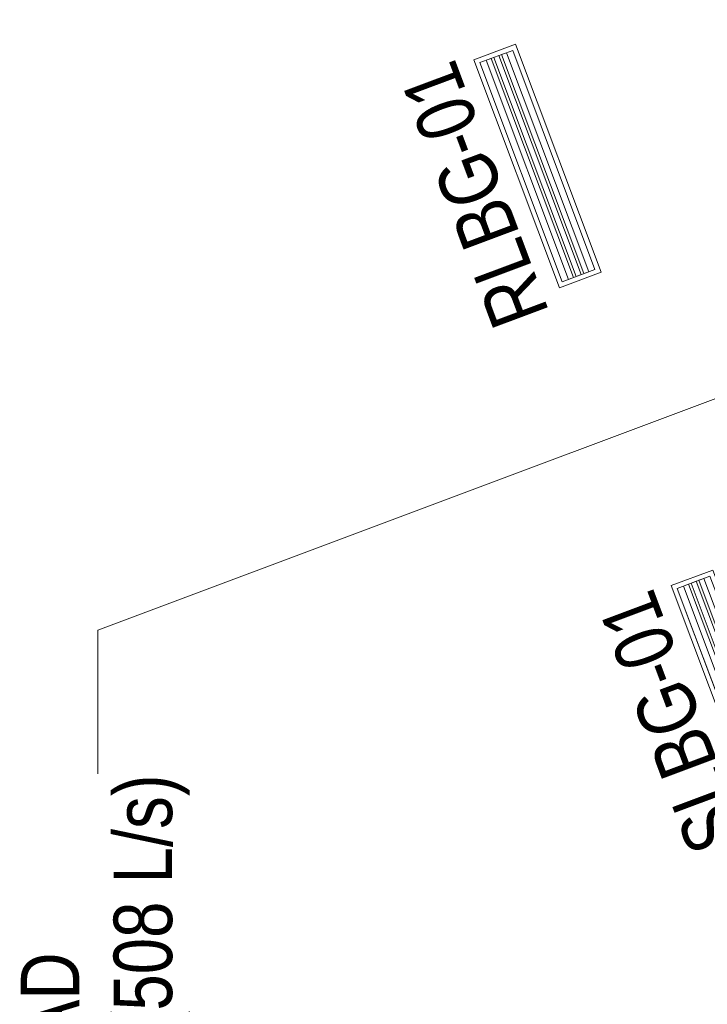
# Model space of a CAD drawing. Header units: millimetres. Extents: x -116878 to 389011, y -1241 to 103674.
# Tile 15 of 103: x 52226 to 55164, y 26896 to 31105. Entities that reach past the tile are written whole.
import ezdxf

# ---------------------------------------------------------------- set-up
doc = ezdxf.new("R2010")
doc.units = ezdxf.units.MM
doc.header["$MEASUREMENT"] = 0
for name, color, linetype, lineweight in [('G-ANNO-TEXT', 7, 'Continuous', 5), ('M-HVAC-CDFF', 7, 'Continuous', 5), ('M-HVAC-DUCT-IDEN', 7, 'Continuous', 13)]:
    doc.layers.add(name, color=color, linetype=linetype, lineweight=lineweight)
doc.styles.add('Arial_1', font='arial.ttf', dxfattribs={"width": 0.8, "height": 250})

# ---------------------------------------------------------------- blocks, each defined once
blk = doc.blocks.new('V_RLBG - V_RLBG 1040x190-17388734-AIR CONDITIONING HVAC LAYOUT- PART PLAN - L4-ZONE  7')
at = {"layer": 'M-HVAC-CDFF'}
for p, q in [((520, 95), (-520, 95)), ((-520, 95), (-520, -95)), ((-520, -95), (-520, 95)), ((-520, 95), (520, 95)), ((-520, 95), (-520, 95)), ((520, -95), (520, 95)), ((520, 95), (520, -95)), ((520, 95), (520, 95)), ((-500, 75), (-500, -75)), ((500, 75), (-500, 75)), ((-500, 75), (500, 75)), ((-500, -75), (-500, 75)), ((-500, 75), (-500, 75)), ((500, 46.6), (-500, 46.6)), ((-500, 46.6), (-500, 23.4)), ((-500, 23.4), (-500, 46.6)), ((-500, 46.6), (500, 46.6)), ((-500, 46.6), (-500, 46.6)), ((500, -75), (500, 75)), ((500, 75), (500, -75)), ((500, 75), (500, 75)), ((500, 23.4), (500, 46.6)), ((500, 46.6), (500, 23.4)), ((500, 46.6), (500, 46.6)), ((-500, 23.4), (500, 23.4)), ((500, 23.4), (-500, 23.4)), ((-500, 23.4), (-500, 23.4)), ((500, 11.6), (-500, 11.6)), ((-500, 11.6), (-500, -11.6)), ((-500, -11.6), (-500, 11.6)), ((-500, 11.6), (500, 11.6)), ((-500, 11.6), (-500, 11.6)), ((500, 23.4), (500, 23.4)), ((500, -11.6), (500, 11.6)), ((500, 11.6), (500, -11.6)), ((500, 11.6), (500, 11.6)), ((-500, -11.6), (500, -11.6)), ((500, -11.6), (-500, -11.6)), ((-500, -11.6), (-500, -11.6)), ((500, -23.4), (-500, -23.4)), ((-500, -23.4), (-500, -46.6)), ((-500, -46.6), (-500, -23.4)), ((-500, -23.4), (500, -23.4)), ((-500, -23.4), (-500, -23.4)), ((500, -11.6), (500, -11.6)), ((500, -46.6), (500, -23.4)), ((500, -23.4), (500, -46.6)), ((500, -23.4), (500, -23.4)), ((-500, -46.6), (500, -46.6)), ((500, -46.6), (-500, -46.6)), ((-500, -46.6), (-500, -46.6)), ((-500, -75), (500, -75)), ((500, -75), (-500, -75)), ((-500, -75), (-500, -75)), ((500, -46.6), (500, -46.6)), ((500, -75), (500, -75)), ((-520, -95), (520, -95)), ((520, -95), (-520, -95)), ((-520, -95), (-520, -95)), ((520, -95), (520, -95))]:
    blk.add_line(p, q, dxfattribs=at)
blk = doc.blocks.new('V_SLBG WITH PLENUM _350 H_ - V_SLBG_1000X150-15715090-AIR CONDITIONING HVAC LAYOUT- PART PLAN - L4-ZONE  7')
at = {"layer": 'M-HVAC-CDFF', "color": 140, "true_color": 0x00bfff}
for p, q in [((579216.5, -9755.6), (579149.8, -9933.5)), ((579149.8, -9933.5), (579216.5, -9755.6)), ((580190.3, -10120.8), (579216.5, -9755.6)), ((579216.5, -9755.6), (580190.3, -10120.8)), ((579216.5, -9755.6), (579216.5, -9755.6)), ((579228.2, -9781.3), (579175.5, -9921.8)), ((579175.6, -9921.8), (579228.2, -9781.4)), ((579228.2, -9781.4), (579175.6, -9921.8)), ((579175.6, -9921.8), (579228.2, -9781.4)), ((580164.5, -10132.5), (579228.2, -9781.3)), ((579228.2, -9781.4), (579228.2, -9781.3)), ((579228.2, -9781.4), (580164.5, -10132.5)), ((580164.5, -10132.5), (579228.2, -9781.4)), ((579228.2, -9781.4), (580164.5, -10132.5)), ((579228.2, -9781.4), (579228.2, -9781.4)), ((579206, -9840.7), (579197.8, -9862.5)), ((579197.8, -9862.5), (579206, -9840.7)), ((580142.3, -10191.8), (579206, -9840.7)), ((579206, -9840.7), (580142.3, -10191.8)), ((579206, -9840.7), (579206, -9840.7)), ((579218.3, -9807.9), (579210.1, -9829.7)), ((579210.1, -9829.7), (579218.3, -9807.9)), ((579210.1, -9829.7), (580146.4, -10180.8)), ((580146.4, -10180.8), (579210.1, -9829.7)), ((579210.1, -9829.7), (579210.1, -9829.7)), ((580154.6, -10159), (579218.3, -9807.9)), ((579218.3, -9807.9), (580154.6, -10159)), ((579218.3, -9807.9), (579218.3, -9807.9)), ((579193.7, -9873.5), (579185.5, -9895.3)), ((579185.5, -9895.3), (579193.7, -9873.5)), ((580130, -10224.6), (579193.7, -9873.5)), ((579193.7, -9873.5), (580130, -10224.6)), ((579193.7, -9873.5), (579193.7, -9873.5)), ((579197.8, -9862.5), (580134.1, -10213.6)), ((580134.1, -10213.6), (579197.8, -9862.5)), ((579197.8, -9862.5), (579197.8, -9862.5)), ((579175.5, -9921.8), (580111.9, -10272.9)), ((579175.6, -9921.8), (579175.5, -9921.8)), ((580111.9, -10272.9), (579175.6, -9921.8)), ((579175.6, -9921.8), (580111.9, -10272.9)), ((580111.9, -10272.9), (579175.6, -9921.8)), ((579175.6, -9921.8), (579175.6, -9921.8)), ((579185.5, -9895.3), (580121.8, -10246.4)), ((580121.8, -10246.4), (579185.5, -9895.3)), ((579185.5, -9895.3), (579185.5, -9895.3)), ((579149.8, -9933.5), (580123.6, -10298.7)), ((580123.6, -10298.7), (579149.8, -9933.5)), ((579149.8, -9933.5), (579149.8, -9933.5)), ((579526.7, -10053.5), (579519.7, -10072.2)), ((579753.7, -10160), (579760.8, -10141.3)), ((580111.9, -10272.9), (580164.5, -10132.5)), ((580164.5, -10132.5), (580111.9, -10272.9)), ((580111.9, -10272.9), (580164.5, -10132.5)), ((580164.5, -10132.5), (580111.9, -10272.9)), ((580123.6, -10298.7), (580190.3, -10120.8)), ((580190.3, -10120.8), (580123.6, -10298.7)), ((580164.5, -10132.5), (580164.5, -10132.5)), ((580164.5, -10132.5), (580164.5, -10132.5)), ((580190.3, -10120.8), (580190.3, -10120.8)), ((580146.4, -10180.8), (580154.6, -10159)), ((580154.6, -10159), (580146.4, -10180.8)), ((580146.4, -10180.8), (580146.4, -10180.8)), ((580154.6, -10159), (580154.6, -10159)), ((580121.8, -10246.4), (580130, -10224.6)), ((580130, -10224.6), (580121.8, -10246.4)), ((580130, -10224.6), (580130, -10224.6)), ((580134.1, -10213.6), (580142.3, -10191.8)), ((580142.3, -10191.8), (580134.1, -10213.6)), ((580134.1, -10213.6), (580134.1, -10213.6)), ((580142.3, -10191.8), (580142.3, -10191.8)), ((580121.8, -10246.4), (580121.8, -10246.4)), ((580111.9, -10272.9), (580111.9, -10272.9)), ((580111.9, -10272.9), (580111.9, -10272.9)), ((580123.6, -10298.7), (580123.6, -10298.7))]:
    blk.add_line(p, q, dxfattribs=at)
for centre, start_param, end_param in [((579643.7, -10097.4), 3.141616, 6.283208), ((579643.7, -10097.4), 0.000023, 3.141616), ((579636.7, -10116.1), 0.000023, 3.141616), ((579636.7, -10116.1), 3.141616, 6.283208)]:
    blk.add_ellipse(centre, major_axis=(-117, 43.9), ratio=0.000049, start_param=start_param, end_param=end_param, dxfattribs=at)

msp = doc.modelspace()

# ---------------------------------------------------------------- linework, layer by layer
at = {"layer": 'M-HVAC-DUCT-IDEN'}
for p, q in [((56375.6, 29927.1), (52559.8, 28495.9)), ((52559.8, 28495.9), (52559.8, 27881.5))]:
    msp.add_line(p, q, dxfattribs=at)

# ---------------------------------------------------------------- block references
at = {"layer": 'M-HVAC-CDFF', "rotation": 110.5520833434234}
msp.add_blockref('V_RLBG - V_RLBG 1040x190-17388734-AIR CONDITIONING HVAC LAYOUT- PART PLAN - L4-ZONE  7', (54438.6, 30479.7), dxfattribs=at)
at = {"layer": 'M-HVAC-CDFF', "color": 140, "true_color": 0x00bfff, "rotation": 131.10811433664}
msp.add_blockref('V_SLBG WITH PLENUM _350 H_ - V_SLBG_1000X150-15715090-AIR CONDITIONING HVAC LAYOUT- PART PLAN - L4-ZONE  7', (428848.7, -415124.3), dxfattribs=at)

# ---------------------------------------------------------------- texts
at = {"layer": 'G-ANNO-TEXT', "char_height": 250, "attachment_point": 1, "rotation": 110.5289, "style": 'Arial_1'}
for s, insert, width in [('RLBG-01', (54256.1, 29766.7), 1404.556), ('SLBG-01', (55097.9, 27518.9), 1385.316)]:
    msp.add_mtext(s, dxfattribs=dict(at, insert=insert, width=width))
at = {"layer": 'M-HVAC-DUCT-IDEN', "lineweight": 5, "char_height": 250, "attachment_point": 1, "rotation": 89.9961, "style": 'Arial_1'}
for s, insert, width in [('BOD:3700 (508 L/s)', (52627, 25394.3), 3007.931), ('350x300 SAD', (52230.1, 25394.3), 2071.56)]:
    msp.add_mtext(s, dxfattribs=dict(at, insert=insert, width=width))

doc.saveas('drawing.dxf')
